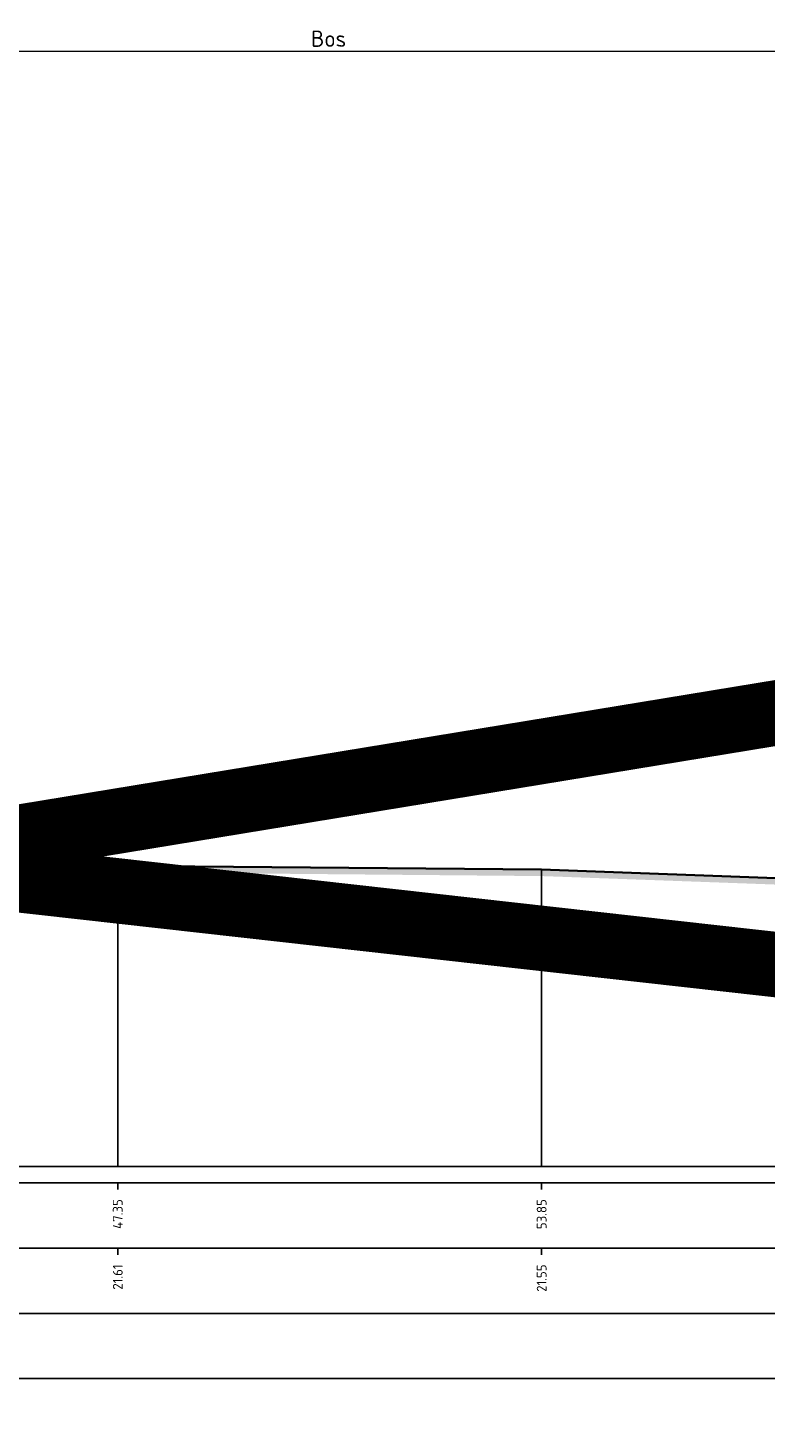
# Model space of a CAD drawing. Header units: metres. Extents: x 173015 to 189682, y 346605 to 348504.
# Tile 161 of 212: x 188926 to 188937, y 348423 to 348444. Entities that reach past the tile are written whole.
import ezdxf
from ezdxf.enums import TextEntityAlignment as Align

# ---------------------------------------------------------------- set-up
doc = ezdxf.new("R2010")
doc.units = ezdxf.units.M
doc.header["$PDMODE"] = 35
doc.header["$PDSIZE"] = 0.075
for name, color, linetype, lineweight in [('X-ME-AL-PROFIEL_HUIDIG MAAIVELD-GD', 252, 'Continuous', 0), ('X-XX-AL-DETAIL1-M-B', 252, 'Continuous', 18), ('X-XX-AL-DWARSPROFIEL_PROFIELLIJN MAAIVELD-GD', 8, 'Continuous', 35), ('X-XX-AL-HULPGEOMETRIE-G', 50, 'Continuous', 25)]:
    doc.layers.add(name, color=color, linetype=linetype, lineweight=lineweight)
doc.layers.add('X-ME-AL-PROFIELRASTER-S', color=7, linetype='Continuous')
doc.styles.add('NLCS-ISO-ANNOTATIVE-T18', font='NLCS-ISO.ttf', dxfattribs={"height": 1.8})
doc.styles.add('NLCS-ISO-M100-T25', font='NLCS-ISO.ttf', dxfattribs={"height": 0.25})
doc.dimstyles.new('NLCS-M100-T25-PIJL_L3_H2', dxfattribs={"dimscale": 0.1, "dimtxt": 2.5, "dimasz": 2.5, "dimexe": 2, "dimexo": 2, "dimgap": 0.7, "dimtad": 1, "dimdec": 3, "dimzin": 0, "dimdsep": 46, "dimtxsty": 'NLCS-ISO-M100-T25', "dimcen": 0, "dimdle": 2, "dimclrd": 256, "dimclre": 256, "dimclrt": 256, "dimazin": 0, "dimtfac": 1, "dimtdec": 3, "dimtofl": 0, "dimtmove": 0, "dimatfit": 3, "dimfxl": 2, "dimfxlon": 1, "dimtfillclr": 256, "dimtolj": 1, "dimtzin": 0, "dimlwd": -1, "dimlwe": -1, "dimarcsym": 0})

# ---------------------------------------------------------------- blocks, each defined once
blk = doc.blocks.new('SAL-PROFIELRASTER_BALK_EIND1-D')
at = {"color": 0, "linetype": 'ByBlock', "lineweight": -2, "flags": 128}
for points in [[(0, 0), (1, 0)], [(0, -2.5), (1, -2.5)], [(0, -12.5), (1, -12.5)]]:
    blk.add_lwpolyline(points, dxfattribs=at)
blk = doc.blocks.new('SAL-PROFIELRASTER_BALK_EIND2-D')
at = {"color": 0, "linetype": 'ByBlock', "lineweight": -2}
blk.add_line((1, -12.5), (0, -12.5), dxfattribs=at)
blk = doc.blocks.new('SAL-PROFIELRASTER_BALK_DATA-D')
at = {"color": 0, "linetype": 'ByBlock', "lineweight": -2}
blk.add_lwpolyline([(0, -3.5), (0, -2.5)], dxfattribs=at)
at = {"color": 0, "linetype": 'ByBlock', "lineweight": -2, "style": 'NLCS-ISO-ANNOTATIVE-T18'}
blk.add_attdef('GETAL', text='', height=1.5, rotation=90, dxfattribs=at).set_placement((0.75, -5), align=Align.RIGHT)
blk = doc.blocks.new('SAL-PROFIELRASTER_AANHAAL-D')
at = {"color": 9, "linetype": 'ByBlock', "lineweight": -2, "flags": 128}
blk.add_lwpolyline([(0, 1), (0, 0)], dxfattribs=at)
blk = doc.blocks.new('*D47')
at = {"layer": 'Defpoints', "color": 0, "transparency": 16777216}
for p in [(188917.457, 348443.934), (188917.457, 348425.926), (188943.227, 348425.912)]:
    blk.add_point(p, dxfattribs=at)
at = {"layer": 'X-XX-AL-DETAIL1-M-B', "transparency": 16777216}
for p, q in [((188917.457, 348443.734), (188917.457, 348444.134)), ((188943.227, 348443.734), (188943.227, 348444.134)), ((188942.977, 348443.934), (188917.707, 348443.934))]:
    blk.add_line(p, q, dxfattribs=at)
for points in [[(188917.707, 348443.975), (188917.707, 348443.892), (188917.457, 348443.934)], [(188942.977, 348443.975), (188942.977, 348443.892), (188943.227, 348443.934)]]:
    blk.add_solid(points, dxfattribs=at)
at = {"layer": 'X-XX-AL-DETAIL1-M-B', "transparency": 16777216, "insert": (188930.342, 348444.129), "char_height": 0.25, "attachment_point": 5, "style": 'NLCS-ISO-M100-T25'}
blk.add_mtext('\\A1;Bos', dxfattribs=at)

msp = doc.modelspace()

# ---------------------------------------------------------------- hatches: boundary and pattern name
at = {"layer": 'X-ME-AL-PROFIEL_HUIDIG MAAIVELD-GD'}
h = msp.add_hatch(dxfattribs=at)
h.set_pattern_fill('AGR-MAAIVELD', color=256, scale=0.05, pattern_type=2)
h.set_pattern_definition([(45, (2170.6824, 91.25903), (-0.25000007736, 0.25000007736), []), (45, (2170.6467, 91.29474), (0, 0.50000015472), [0.3535535, -0.3535535]), (45, (2170.611, 91.33046), (0, 0.50000015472), [0.3535535, -0.3535535]), (45, (2170.57477, 91.36667), (0, 0.50000015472), [0.3535535, -0.3535535]), (45, (2170.53956, 91.4019), (0, 0.50000015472), [0.3535535, -0.3535535]), (45, (2170.50384, 91.4376), (0, 0.50000015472), [0.3535535, -0.3535535]), (45, (2170.46813, 91.4733), (0, 0.50000015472), [0.3535535, -0.3535535]), (315, (2170.6824, 91.25903), (0.25000007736, 0.25000007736), []), (315, (2170.71813, 91.29474), (0.50000015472, -1e-16), [0.3535535, -0.3535535]), (315, (2170.75384, 91.33046), (0.50000015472, -1e-16), [0.3535535, -0.3535535]), (315, (2170.79006, 91.36667), (0.50000015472, -1e-16), [0.3535535, -0.3535535]), (315, (2170.82527, 91.4019), (0.50000015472, -1e-16), [0.3535535, -0.3535535]), (315, (2170.861, 91.4376), (0.50000015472, -1e-16), [0.3535535, -0.3535535]), (315, (2170.8967, 91.4733), (0.50000015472, -1e-16), [0.3535535, -0.3535535])])
h.paths.add_polyline_path([(188933.6058, 348431.3958), (188927.11, 348431.4538), (188922.0577, 348431.8278), (188916.6964, 348432.0388), (188911.7593, 348432.1308), (188907.608, 348432.1728), (188905.0351, 348432.4178), (188901.4066, 348432.6098), (188898.9572, 348433.2828), (188898.0873, 348434.2737), (188896.6015, 348434.6448), (188894.9502, 348434.7188), (188893.1728, 348434.6798), (188890.9086, 348434.7288), (188888.8458, 348433.9988), (188883.9935, 348432.0088), (188882.0395, 348430.7668), (188881.3563, 348430.5858), (188880.7097, 348430.2008), (188879.7566, 348429.6698), (188879.7566, 348429.5698), (188880.7097, 348430.1008), (188881.3563, 348430.4858), (188882.0395, 348430.6668), (188883.9935, 348431.9088), (188888.8458, 348433.8988), (188890.9086, 348434.6288), (188893.1728, 348434.5798), (188894.9502, 348434.6188), (188896.6015, 348434.5448), (188898.0433, 348434.1635), (188898.9572, 348433.1828), (188901.4066, 348432.5098), (188905.0351, 348432.3178), (188907.608, 348432.0728), (188911.7593, 348432.0308), (188916.6964, 348431.9388), (188922.0577, 348431.7278), (188927.11, 348431.3538), (188933.6058, 348431.2958), (188937.6066, 348431.1508), (188943.2151, 348431.0628), (188946.4089, 348430.8538), (188949.175, 348430.8278), (188950.9405, 348430.5378), (188954.2766, 348430.4388), (188957.6347, 348430.2748), (188961.4535, 348430.2028), (188964.2453, 348430.1418), (188966.842, 348430.0318), (188969.6503, 348429.9108), (188972.4631, 348429.9038), (188975.1915, 348429.8378), (188977.906, 348429.7498), (188980.7908, 348429.7078), (188983.2688, 348429.7828), (188985.7744, 348429.6958), (188988.3146, 348429.6898), (188990.777, 348429.7088), (188993.4051, 348429.7258), (188995.5321, 348429.7308), (188995.5321, 348429.8308), (188993.4051, 348429.8258), (188990.777, 348429.8088), (188988.3146, 348429.7898), (188985.7744, 348429.7958), (188983.2688, 348429.8828), (188980.7908, 348429.8078), (188977.906, 348429.8498), (188975.1915, 348429.9378), (188972.4631, 348430.0038), (188969.6503, 348430.0108), (188966.842, 348430.1318), (188964.2453, 348430.2418), (188961.4535, 348430.3028), (188957.6347, 348430.3748), (188954.2766, 348430.5388), (188950.9405, 348430.6378), (188949.175, 348430.9278), (188946.4089, 348430.9538), (188943.2151, 348431.1628), (188937.6066, 348431.2508)])

# ---------------------------------------------------------------- linework, layer by layer
at = {"layer": 'X-XX-AL-DWARSPROFIEL_PROFIELLIJN MAAIVELD-GD'}
msp.add_lwpolyline([(188922.0577, 348431.8278), (188927.11, 348431.4538), (188933.6058, 348431.3958), (188937.6066, 348431.2508), (188943.2151, 348431.1628), (188946.4089, 348430.9538), (188949.175, 348430.9278), (188950.9405, 348430.6378), (188954.2766, 348430.5388), (188957.6347, 348430.3748), (188961.4535, 348430.3028), (188964.2453, 348430.2418), (188966.842, 348430.1318), (188969.6503, 348430.0108), (188972.4631, 348430.0038), (188975.1915, 348429.9378), (188977.906, 348429.8498), (188980.7908, 348429.8078), (188983.2688, 348429.8828)], dxfattribs=at)
at = {"layer": 'X-XX-AL-HULPGEOMETRIE-G', "const_width": 1}
msp.add_lwpolyline([(188873.8898, 348423.396), (188995.814, 348443.4252), (188995.594, 348423.396), (188873.5015, 348437.0757)], dxfattribs=at)

# ---------------------------------------------------------------- block references
at = {"layer": 'X-ME-AL-PROFIELRASTER-S'}
for p, yscale in [((188927.11, 348426.8438), 4.609999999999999), ((188933.6058, 348426.8438), 4.552)]:
    msp.add_blockref('SAL-PROFIELRASTER_AANHAAL-D', p, dxfattribs=dict(at, yscale=yscale))
at = {"layer": 'X-ME-AL-PROFIELRASTER-S', "xscale": 117.0254849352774, "yscale": 0.1, "zscale": 117.0254849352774}
for name, p in [('SAL-PROFIELRASTER_BALK_EIND1-D', (188879.7566, 348426.8438)), ('SAL-PROFIELRASTER_BALK_EIND2-D', (188879.7566, 348425.8438)), ('SAL-PROFIELRASTER_BALK_EIND2-D', (188879.7566, 348424.8438))]:
    msp.add_blockref(name, p, dxfattribs=at)
at = {"layer": 'X-ME-AL-PROFIELRASTER-S', "xscale": 0.1, "yscale": 0.1, "zscale": 0.1}
for p, values in [((188927.11, 348426.8438), {'GETAL': '47.35'}), ((188933.6058, 348426.8438), {'GETAL': '53.85'}), ((188927.11, 348425.8438), {'GETAL': '21.61'}), ((188933.6058, 348425.8438), {'GETAL': '21.55'})]:
    msp.add_blockref('SAL-PROFIELRASTER_BALK_DATA-D', p, dxfattribs=at).add_auto_attribs(values)

# ---------------------------------------------------------------- dimensions: what is measured, and where the dimension line sits
at = {"layer": 'X-XX-AL-DETAIL1-M-B'}
dim = msp.add_linear_dim(base=(188917.4566, 348443.9336), p1=(188943.2266, 348425.9118), p2=(188917.4566, 348425.9259), text='Bos', dimstyle='NLCS-M100-T25-PIJL_L3_H2', dxfattribs=at)
dim.commit()
dim.dimension.update_dxf_attribs({"geometry": '*D47', "text_midpoint": (188930.3416, 348443.9336), "dimtype": 160})

doc.saveas('drawing.dxf')
